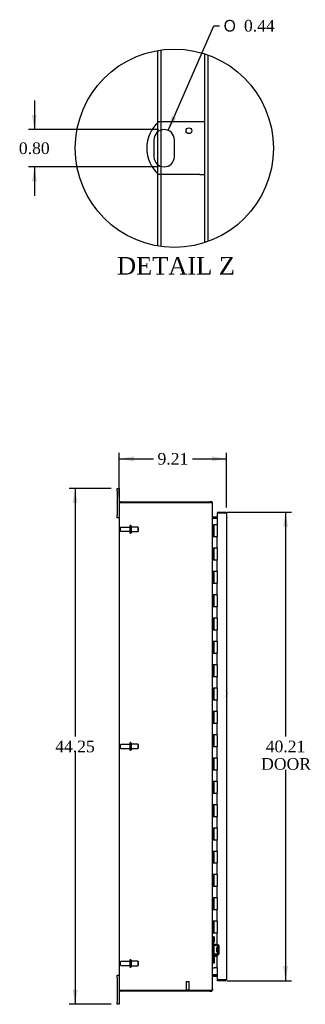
# Model space of a CAD drawing. Header units: inches. Extents: x 20 to 235, y 8 to 159.
# Tile 2 of 9: x 20 to 45, y 51 to 136. Entities that reach past the tile are written whole.
import ezdxf
from ezdxf.enums import TextEntityAlignment as Align

# ---------------------------------------------------------------- set-up
doc = ezdxf.new("R2010")
doc.units = ezdxf.units.IN
doc.header["$MEASUREMENT"] = 0
doc.layers.get('0').update_dxf_attribs({"linetype": 'CONTINUOUS'})
for name, color, linetype in [('COM40153-1', 7, 'CONTINUOUS'), ('COM42780', 7, 'CONTINUOUS'), ('COM48447', 7, 'CONTINUOUS'), ('COM71782-2', 7, 'CONTINUOUS'), ('DEFAULT', 7, 'CONTINUOUS'), ('FET07710', 7, 'CONTINUOUS'), ('HNG10620-38B', 7, 'CONTINUOUS'), ('HNG10620-38C', 7, 'CONTINUOUS'), ('STD21878', 7, 'CONTINUOUS'), ('STD26094', 7, 'CONTINUOUS')]:
    doc.layers.add(name, color=color, linetype=linetype)
doc.styles.add('SEACAD_SOLID_EDGE_ANSI1_SY', font='txt')
doc.styles.add('SEACAD_TIMES_NEW_ROMAN', font='times.ttf')

# ---------------------------------------------------------------- blocks, each defined once
blk = doc.blocks.new('GDIMGGROUP2')
at = {"layer": 'DEFAULT', "linetype": 'Continuous'}
for points in [[(30.057, 98.474), (28.807, 98.265), (30.057, 98.057)], [(36.767, 98.474), (36.767, 98.057), (38.017, 98.265)]]:
    blk.add_hatch(color=136, dxfattribs=at).paths.add_polyline_path(points)
at = {"layer": 'DEFAULT', "color": 136, "linetype": 'Continuous'}
for p, q in [((28.807, 94.976), (28.807, 98.765)), ((28.807, 98.265), (31.735, 98.265)), ((35.089, 98.265), (38.017, 98.265)), ((38.017, 94.079), (38.017, 98.765))]:
    blk.add_line(p, q, dxfattribs=at)
at = {"layer": 'DEFAULT', "color": 136, "linetype": 'Continuous', "style": 'SEACAD_TIMES_NEW_ROMAN'}
blk.add_text('9.21', height=1, dxfattribs=at).set_placement((32.085, 98.765), align=Align.TOP_LEFT)
blk = doc.blocks.new('GDIMGGROUP3')
at = {"layer": 'DEFAULT', "linetype": 'Continuous'}
for points in [[(24.802, 94.459), (25.219, 94.459), (25.011, 95.709)], [(24.802, 52.709), (25.011, 51.459), (25.219, 52.709)]]:
    blk.add_hatch(color=136, dxfattribs=at).paths.add_polyline_path(points)
at = {"layer": 'DEFAULT', "color": 136, "linetype": 'Continuous'}
for p, q in [((28.12, 95.709), (24.511, 95.709)), ((25.011, 95.709), (25.011, 74.434)), ((25.011, 73.084), (25.011, 51.459)), ((28.12, 51.459), (24.511, 51.459))]:
    blk.add_line(p, q, dxfattribs=at)
at = {"layer": 'DEFAULT', "color": 136, "linetype": 'Continuous', "style": 'SEACAD_TIMES_NEW_ROMAN'}
blk.add_text('44.25', height=1, dxfattribs=at).set_placement((23.304, 74.084), align=Align.TOP_LEFT)
blk = doc.blocks.new('GDIMGGROUP12')
at = {"layer": 'DEFAULT', "linetype": 'Continuous'}
for points in [[(43.292, 92.437), (43.084, 93.687), (42.875, 92.437)], [(43.292, 54.732), (42.875, 54.732), (43.084, 53.482)]]:
    blk.add_hatch(color=136, dxfattribs=at).paths.add_polyline_path(points)
at = {"layer": 'DEFAULT', "color": 136, "linetype": 'Continuous'}
for p, q in [((38.08, 93.687), (43.584, 93.687)), ((43.084, 93.687), (43.084, 74.434)), ((43.084, 71.584), (43.084, 53.482)), ((38.08, 53.482), (43.584, 53.482))]:
    blk.add_line(p, q, dxfattribs=at)
at = {"layer": 'DEFAULT', "color": 136, "linetype": 'Continuous', "style": 'SEACAD_TIMES_NEW_ROMAN'}
for s, p in [('40.21', (41.377, 74.084)), ('DOOR', (40.986, 72.584))]:
    blk.add_text(s, height=1, dxfattribs=at).set_placement(p, align=Align.TOP_LEFT)
blk = doc.blocks.new('GDIMGGROUP27')
at = {"layer": 'DEFAULT', "linetype": 'Continuous'}
for points in [[(21.303, 127.762), (21.511, 126.512), (21.72, 127.762)], [(21.303, 122.062), (21.72, 122.062), (21.511, 123.312)]]:
    blk.add_hatch(color=136, dxfattribs=at).paths.add_polyline_path(points)
at = {"layer": 'DEFAULT', "color": 136, "linetype": 'Continuous'}
for p, q in [((21.511, 129.012), (21.511, 126.512)), ((32.159, 126.512), (21.011, 126.512)), ((32.159, 123.312), (21.011, 123.312)), ((21.511, 123.312), (21.511, 120.812))]:
    blk.add_line(p, q, dxfattribs=at)
at = {"layer": 'DEFAULT', "color": 136, "linetype": 'Continuous', "style": 'SEACAD_TIMES_NEW_ROMAN'}
blk.add_text('0.80', height=1, dxfattribs=at).set_placement((20.184, 125.412), align=Align.TOP_LEFT)
blk = doc.blocks.new('GDIMGGROUP28')
at = {"layer": 'DEFAULT', "linetype": 'Continuous'}
blk.add_hatch(color=136, dxfattribs=at).paths.add_polyline_path([(33.316, 127.668), (33.008, 126.439), (33.698, 127.502)])
at = {"layer": 'DEFAULT', "color": 136, "linetype": 'Continuous'}
for p, q in [((33.008, 126.439), (36.921, 135.421)), ((36.921, 135.421), (37.421, 135.421))]:
    blk.add_line(p, q, dxfattribs=at)
for s, style, p in [('O', 'SEACAD_SOLID_EDGE_ANSI1_SY', (37.771, 135.921)), ('0.44', 'SEACAD_TIMES_NEW_ROMAN', (39.511, 135.921))]:
    blk.add_text(s, height=1, dxfattribs=dict(at, style=style)).set_placement(p, align=Align.TOP_LEFT)

msp = doc.modelspace()

# ---------------------------------------------------------------- linework, layer by layer
at = {"color": 7}
msp.add_circle((33.533, 124.912), 8.507, dxfattribs=at)
at = {"layer": 'COM40153-1', "color": 7}
for p, q in [((35.727, 127.162), (32.175, 127.162)), ((36.159, 127.162), (35.727, 127.162)), ((31.785, 125.638), (31.785, 124.186)), ((33.533, 124.186), (33.533, 125.638)), ((35.727, 122.662), (32.175, 122.662)), ((35.727, 122.662), (36.159, 122.662))]:
    msp.add_line(p, q, dxfattribs=at)
msp.add_circle((34.783, 126.414), 0.25, dxfattribs=at)
for centre, radius, start, end in [((34.159, 124.912), 3, 131.40962, 228.59038), ((32.659, 125.638), 0.874, 0, 180), ((32.659, 124.186), 0.874, 180, 0), ((37.307, 78.124), 0.75, 341.20309, 18.79691)]:
    msp.add_arc(centre, radius, start, end, dxfattribs=at)
at = {"layer": 'COM42780', "color": 7}
for p, q in [((36.807, 57.261), (36.849, 57.261)), ((36.849, 56.824), (36.807, 56.824)), ((36.899, 57.261), (36.849, 57.261)), ((36.899, 56.824), (36.849, 56.824)), ((36.899, 57.261), (36.967, 57.261)), ((36.899, 56.824), (36.899, 57.261)), ((36.899, 56.824), (36.967, 56.824)), ((36.902, 57.261), (36.902, 56.824)), ((36.902, 56.639), (36.902, 56.824)), ((36.967, 56.824), (36.967, 57.261)), ((37.237, 56.491), (36.948, 56.496)), ((36.948, 55.796), (37.237, 55.801)), ((37.239, 56.586), (36.949, 56.591)), ((37.189, 55.951), (37.189, 56.341)), ((37.284, 56.341), (37.189, 56.341)), ((37.379, 56.271), (37.189, 56.271)), ((37.379, 56.253), (37.189, 56.253)), ((37.189, 56.04), (37.379, 56.04)), ((37.379, 56.021), (37.189, 56.021)), ((37.189, 55.951), (37.284, 55.951)), ((37.293, 56.574), (37.239, 56.586)), ((37.284, 55.849), (37.284, 56.443)), ((37.379, 55.849), (37.379, 56.443)), ((36.807, 55.468), (36.849, 55.468)), ((36.849, 55.031), (36.807, 55.031)), ((36.849, 55.468), (36.899, 55.468)), ((36.899, 55.031), (36.849, 55.031)), ((36.899, 55.468), (36.967, 55.468)), ((36.899, 55.031), (36.899, 55.468)), ((36.899, 55.031), (36.967, 55.031)), ((36.901, 55.336), (36.902, 55.336)), ((36.901, 55.227), (36.901, 55.336)), ((36.901, 55.306), (36.902, 55.306)), ((36.901, 55.227), (36.902, 55.227)), ((36.901, 55.196), (36.901, 55.227)), ((36.901, 55.221), (36.902, 55.221)), ((36.901, 55.196), (36.902, 55.196)), ((36.901, 55.163), (36.901, 55.196)), ((36.901, 55.163), (36.902, 55.163)), ((36.902, 55.468), (36.902, 55.653)), ((36.902, 55.468), (36.902, 55.031)), ((36.949, 55.701), (37.239, 55.706)), ((36.967, 55.031), (36.967, 55.468)), ((37.239, 55.706), (37.293, 55.718))]:
    msp.add_line(p, q, dxfattribs=at)
for centre, radius, start, end in [((36.95, 56.639), 0.143, 180, 206.90823), ((36.95, 56.639), 0.048, 180, 269), ((36.95, 56.639), 0.143, 206.90823, 269), ((36.95, 55.653), 0.143, 91, 153.09177), ((37.236, 56.443), 0.048, 0, 89), ((37.236, 55.849), 0.048, 271, 0), ((37.236, 56.443), 0.143, 0, 66.66652), ((37.236, 55.849), 0.143, 293.33348, 0), ((36.95, 55.653), 0.143, 153.09177, 180), ((36.95, 55.653), 0.048, 91, 180)]:
    msp.add_arc(centre, radius, start, end, dxfattribs=at)
at = {"layer": 'COM48447', "color": 7}
for p, q in [((32.107, 127.1), (32.107, 133.298)), ((32.395, 127.162), (32.395, 133.342)), ((36.159, 116.821), (36.159, 133.003)), ((36.447, 116.92), (36.447, 132.904)), ((32.107, 126.315), (32.107, 127.1)), ((32.395, 126.471), (32.395, 127.162)), ((32.107, 123.508), (32.107, 126.315)), ((32.395, 123.353), (32.395, 126.471)), ((32.107, 122.723), (32.107, 123.508)), ((32.395, 122.662), (32.395, 123.353)), ((32.107, 116.526), (32.107, 122.723)), ((32.395, 116.482), (32.395, 122.662)), ((28.807, 94.476), (28.807, 52.692)), ((28.813, 94.512), (28.915, 94.512)), ((28.915, 94.512), (28.813, 94.512)), ((28.915, 94.584), (36.581, 94.584)), ((28.915, 94.512), (36.581, 94.512)), ((36.581, 94.512), (28.915, 94.512)), ((36.699, 94.584), (36.581, 94.584)), ((36.699, 94.512), (36.581, 94.512)), ((36.699, 94.512), (36.699, 94.584)), ((36.729, 94.496), (36.735, 94.476)), ((36.735, 94.476), (36.807, 94.476)), ((36.807, 94.407), (36.807, 94.476)), ((36.807, 52.761), (36.807, 94.407)), ((36.833, 93.283), (36.815, 93.22)), ((36.833, 93.184), (36.843, 93.184)), ((36.843, 93.281), (37.222, 93.281)), ((36.843, 93.209), (37.222, 93.209)), ((36.843, 93.184), (37.222, 93.184)), ((36.833, 53.886), (36.815, 53.948)), ((36.843, 53.984), (36.833, 53.984)), ((37.222, 53.984), (36.843, 53.984)), ((36.843, 53.959), (37.222, 53.959)), ((36.843, 53.887), (37.222, 53.887)), ((28.915, 52.656), (28.813, 52.656)), ((28.813, 52.656), (28.915, 52.656)), ((28.915, 52.656), (36.581, 52.656)), ((36.581, 52.656), (28.915, 52.656)), ((36.581, 52.584), (28.915, 52.584)), ((36.581, 52.656), (36.699, 52.656)), ((36.581, 52.584), (36.699, 52.584)), ((36.699, 52.656), (36.699, 52.584)), ((36.735, 52.692), (36.729, 52.673)), ((36.735, 52.692), (36.807, 52.692)), ((36.807, 52.761), (36.807, 52.692))]:
    msp.add_line(p, q, dxfattribs=at)
for centre, radius, start, end in [((28.915, 94.476), 0.108, 160.52878, 180), ((28.915, 94.476), 0.108, 90, 160.52878), ((36.581, 94.262), 0.25, 61.84537, 90), ((36.699, 94.476), 0.108, 32.64311, 90), ((36.699, 94.476), 0.036, 32.64311, 90), ((36.699, 94.476), 0.109, 0.0913, 32.5518), ((36.759, 94.403), 0.0479, 4.85781, 50.20268), ((36.843, 93.317), 0.036, 180.0001, 253.77951), ((36.949, 93.267), 0.142, 183.34421, 215.31064), ((36.843, 93.317), 0.108, 253.77961, 270), ((36.843, 93.317), 0.036, 253.77961, 270), ((36.949, 53.902), 0.142, 144.68935, 176.6558), ((36.843, 53.851), 0.036, 106.22049, 179.9999), ((36.843, 53.851), 0.108, 90, 106.22039), ((36.843, 53.851), 0.036, 90, 106.22039), ((28.915, 52.692), 0.108, 180, 199.47122), ((28.915, 52.692), 0.108, 199.47122, 270), ((36.581, 52.906), 0.25, 270, 298.15463), ((36.654, 52.9), 0.219, 281.9896, 308.4732), ((36.699, 52.692), 0.036, 270, 327.35689), ((36.699, 52.692), 0.108, 270, 327.35689), ((36.759, 52.765), 0.0479, 309.79734, 355.14219), ((36.699, 52.692), 0.109, 327.4482, 359.9087)]:
    msp.add_arc(centre, radius, start, end, dxfattribs=at)
for centre, start_param, end_param in [((28.915, 94.476), 2.801756, 3.141593), ((28.915, 52.692), 3.141593, 3.48143)]:
    msp.add_ellipse(centre, major_axis=(0.108, 0), ratio=0.997813, start_param=start_param, end_param=end_param, dxfattribs=at)
msp.add_open_spline([(36.79, 94.44), (36.789, 94.441), (36.787, 94.443), (36.783, 94.446), (36.779, 94.449), (36.774, 94.452), (36.77, 94.455), (36.765, 94.458), (36.759, 94.46), (36.752, 94.464), (36.741, 94.468), (36.729, 94.473), (36.719, 94.477), (36.709, 94.48), (36.702, 94.482), (36.699, 94.482)], degree=3, knots=[0, 0, 0, 0, 0.058508, 0.117588, 0.177234, 0.23744, 0.298196, 0.359495, 0.421327, 0.483683, 0.609872, 0.738031, 0.824554, 0.911887, 1, 1, 1, 1], dxfattribs=at)
at = {"layer": 'COM71782-2', "color": 7}
for p, q in [((37.909, 93.615), (37.222, 93.615)), ((37.222, 93.615), (37.222, 92.584)), ((37.25, 93.687), (37.25, 93.615)), ((37.25, 93.687), (37.909, 93.687)), ((37.25, 93.615), (37.909, 93.615)), ((38.011, 93.615), (37.909, 93.615)), ((37.909, 93.615), (38.011, 93.615)), ((38.017, 93.579), (38.017, 53.59)), ((37.222, 54.584), (37.222, 53.554)), ((37.222, 53.554), (37.909, 53.554)), ((37.25, 53.482), (37.25, 53.554)), ((37.909, 53.554), (37.25, 53.554)), ((37.909, 53.482), (37.25, 53.482)), ((37.909, 53.554), (38.011, 53.554)), ((38.011, 53.554), (37.909, 53.554))]:
    msp.add_line(p, q, dxfattribs=at)
for centre, start, end in [((37.909, 93.579), 19.47122, 90), ((37.909, 93.579), 0, 19.47122), ((37.909, 53.59), 270, 340.52878), ((37.909, 53.59), 340.52878, 360)]:
    msp.add_arc(centre, 0.108, start, end, dxfattribs=at)
for centre, start_param, end_param in [((37.909, 93.579), 3.141593, 3.48143), ((37.909, 53.59), 2.801756, 3.141593)]:
    msp.add_ellipse(centre, major_axis=(-0.108, 0), ratio=0.997813, start_param=start_param, end_param=end_param, dxfattribs=at)
at = {"layer": 'FET07710', "color": 7}
for p, q in [((28.62, 95.522), (28.62, 95.709)), ((28.62, 95.709), (28.807, 95.709)), ((28.62, 95.522), (28.62, 93.397)), ((28.807, 95.709), (28.807, 95.522)), ((28.807, 95.522), (28.807, 94.476)), ((28.62, 93.209), (28.62, 93.397)), ((28.807, 93.209), (28.62, 93.209)), ((28.62, 53.772), (28.62, 53.959)), ((28.62, 53.959), (28.807, 53.959)), ((28.62, 53.772), (28.62, 51.647)), ((28.807, 52.692), (28.807, 51.647)), ((28.62, 51.459), (28.62, 51.647)), ((28.807, 51.647), (28.807, 51.459)), ((28.807, 51.459), (28.62, 51.459))]:
    msp.add_line(p, q, dxfattribs=at)
at = {"layer": 'HNG10620-38B', "color": 7}
for p, q in [((36.807, 92.584), (36.833, 92.584)), ((36.833, 92.584), (36.851, 92.584)), ((36.851, 92.584), (36.893, 92.584)), ((36.851, 92.584), (36.851, 91.584)), ((36.893, 92.584), (36.893, 91.584)), ((36.851, 91.584), (36.96, 91.584)), ((36.96, 91.584), (37.222, 91.584)), ((37.222, 90.584), (37.222, 91.584)), ((36.96, 90.584), (36.851, 90.584)), ((36.851, 90.584), (36.851, 89.584)), ((36.893, 90.584), (36.893, 89.584)), ((37.222, 90.584), (36.96, 90.584)), ((36.851, 89.584), (36.96, 89.584)), ((36.96, 89.584), (37.222, 89.584)), ((37.222, 88.584), (37.222, 89.584)), ((36.96, 88.584), (36.851, 88.584)), ((36.851, 88.584), (36.851, 87.584)), ((36.893, 88.584), (36.893, 87.584)), ((37.222, 88.584), (36.96, 88.584)), ((36.851, 87.584), (36.96, 87.584)), ((36.96, 87.584), (37.222, 87.584)), ((37.222, 86.584), (37.222, 87.584)), ((36.96, 86.584), (36.851, 86.584)), ((36.851, 86.584), (36.851, 85.584)), ((36.893, 86.584), (36.893, 85.584)), ((37.222, 86.584), (36.96, 86.584)), ((36.851, 85.584), (36.96, 85.584)), ((36.96, 85.584), (37.222, 85.584)), ((37.222, 84.584), (37.222, 85.584)), ((36.96, 84.584), (36.851, 84.584)), ((36.851, 84.584), (36.851, 83.584)), ((36.893, 84.584), (36.893, 83.584)), ((37.222, 84.584), (36.96, 84.584)), ((36.851, 83.584), (36.96, 83.584)), ((36.96, 83.584), (37.222, 83.584)), ((37.222, 82.584), (37.222, 83.584)), ((36.96, 82.584), (36.851, 82.584)), ((36.851, 82.584), (36.851, 81.584)), ((36.893, 82.584), (36.893, 81.584)), ((37.222, 82.584), (36.96, 82.584)), ((36.851, 81.584), (36.96, 81.584)), ((36.96, 81.584), (37.222, 81.584)), ((37.222, 80.584), (37.222, 81.584)), ((36.96, 80.584), (36.851, 80.584)), ((36.851, 80.584), (36.851, 79.584)), ((36.893, 80.584), (36.893, 79.584)), ((37.222, 80.584), (36.96, 80.584)), ((36.851, 79.584), (36.96, 79.584)), ((36.96, 79.584), (37.222, 79.584)), ((37.222, 78.584), (37.222, 79.584)), ((36.96, 78.584), (36.851, 78.584)), ((36.851, 78.584), (36.851, 77.584)), ((36.893, 78.584), (36.893, 77.584)), ((37.222, 78.584), (36.96, 78.584)), ((36.851, 77.584), (36.96, 77.584)), ((36.96, 77.584), (37.222, 77.584)), ((37.222, 76.584), (37.222, 77.584)), ((36.96, 76.584), (36.851, 76.584)), ((36.851, 76.584), (36.851, 75.584)), ((36.893, 76.584), (36.893, 75.584)), ((37.222, 76.584), (36.96, 76.584)), ((36.851, 75.584), (36.96, 75.584)), ((36.96, 75.584), (37.222, 75.584)), ((37.222, 74.584), (37.222, 75.584)), ((36.96, 74.584), (36.851, 74.584)), ((36.851, 74.584), (36.851, 73.584)), ((36.893, 74.584), (36.893, 73.584)), ((37.222, 74.584), (36.96, 74.584)), ((36.851, 73.584), (36.96, 73.584)), ((36.96, 73.584), (37.222, 73.584)), ((37.222, 72.584), (37.222, 73.584)), ((36.96, 72.584), (36.851, 72.584)), ((36.851, 72.584), (36.851, 71.584)), ((36.893, 72.584), (36.893, 71.584)), ((37.222, 72.584), (36.96, 72.584)), ((36.851, 71.584), (36.96, 71.584)), ((36.96, 71.584), (37.222, 71.584)), ((37.222, 70.584), (37.222, 71.584)), ((36.96, 70.584), (36.851, 70.584)), ((36.851, 70.584), (36.851, 69.584)), ((36.893, 70.584), (36.893, 69.584)), ((37.222, 70.584), (36.96, 70.584)), ((36.851, 69.584), (36.96, 69.584)), ((36.96, 69.584), (37.222, 69.584)), ((37.222, 68.584), (37.222, 69.584)), ((36.96, 68.584), (36.851, 68.584)), ((36.851, 68.584), (36.851, 67.584)), ((36.893, 68.584), (36.893, 67.584)), ((37.222, 68.584), (36.96, 68.584)), ((36.851, 67.584), (36.96, 67.584)), ((36.96, 67.584), (37.222, 67.584)), ((37.222, 66.584), (37.222, 67.584)), ((36.96, 66.584), (36.851, 66.584)), ((36.851, 66.584), (36.851, 65.584)), ((36.893, 66.584), (36.893, 65.584)), ((37.222, 66.584), (36.96, 66.584)), ((36.851, 65.584), (36.96, 65.584)), ((36.96, 65.584), (37.222, 65.584)), ((37.222, 64.584), (37.222, 65.584)), ((36.96, 64.584), (36.851, 64.584)), ((36.851, 64.584), (36.851, 63.584)), ((36.893, 64.584), (36.893, 63.584)), ((37.222, 64.584), (36.96, 64.584)), ((36.851, 63.584), (36.96, 63.584)), ((36.96, 63.584), (37.222, 63.584)), ((37.222, 62.584), (37.222, 63.584)), ((36.96, 62.584), (36.851, 62.584)), ((36.851, 62.584), (36.851, 61.584)), ((36.893, 62.584), (36.893, 61.584)), ((37.222, 62.584), (36.96, 62.584)), ((36.851, 61.584), (36.96, 61.584)), ((36.96, 61.584), (37.222, 61.584)), ((37.222, 60.584), (37.222, 61.584)), ((36.96, 60.584), (36.851, 60.584)), ((36.851, 60.584), (36.851, 59.584)), ((36.893, 60.584), (36.893, 59.584)), ((37.222, 60.584), (36.96, 60.584)), ((36.851, 59.584), (36.96, 59.584)), ((36.96, 59.584), (37.222, 59.584)), ((37.222, 58.584), (37.222, 59.584)), ((36.96, 58.584), (36.851, 58.584)), ((36.851, 58.584), (36.851, 57.584)), ((36.893, 58.584), (36.893, 57.584)), ((37.222, 58.584), (36.96, 58.584)), ((36.851, 57.584), (36.96, 57.584)), ((36.96, 57.584), (37.222, 57.584)), ((37.222, 56.584), (37.222, 57.584)), ((36.96, 56.584), (36.851, 56.584)), ((36.851, 56.584), (36.851, 55.584)), ((36.893, 56.584), (36.893, 55.584)), ((37.222, 56.584), (36.96, 56.584)), ((36.851, 55.584), (36.96, 55.584)), ((36.96, 55.584), (37.222, 55.584)), ((37.222, 54.584), (37.222, 55.584)), ((36.807, 54.584), (36.833, 54.584)), ((36.833, 54.584), (36.96, 54.584)), ((37.222, 54.584), (36.96, 54.584))]:
    msp.add_line(p, q, dxfattribs=at)
at = {"layer": 'HNG10620-38C', "color": 7}
for p, q in [((37.222, 92.584), (36.915, 92.584)), ((36.915, 92.584), (36.915, 91.584)), ((37.222, 92.584), (37.222, 91.584)), ((36.96, 91.584), (37.222, 91.584)), ((37.222, 90.584), (37.222, 91.584)), ((36.915, 90.584), (36.915, 89.584)), ((37.222, 90.584), (36.96, 90.584)), ((37.222, 90.584), (37.222, 89.584)), ((36.96, 89.584), (37.222, 89.584)), ((37.222, 88.584), (37.222, 89.584)), ((36.915, 88.584), (36.915, 87.584)), ((37.222, 88.584), (36.96, 88.584)), ((37.222, 88.584), (37.222, 87.584)), ((36.96, 87.584), (37.222, 87.584)), ((37.222, 86.584), (37.222, 87.584)), ((36.915, 86.584), (36.915, 85.584)), ((37.222, 86.584), (36.96, 86.584)), ((37.222, 86.584), (37.222, 85.584)), ((36.96, 85.584), (37.222, 85.584)), ((37.222, 84.584), (37.222, 85.584)), ((36.915, 84.584), (36.915, 83.584)), ((37.222, 84.584), (36.96, 84.584)), ((37.222, 84.584), (37.222, 83.584)), ((36.96, 83.584), (37.222, 83.584)), ((37.222, 82.584), (37.222, 83.584)), ((36.915, 82.584), (36.915, 81.584)), ((37.222, 82.584), (36.96, 82.584)), ((37.222, 82.584), (37.222, 81.584)), ((36.96, 81.584), (37.222, 81.584)), ((37.222, 80.584), (37.222, 81.584)), ((36.915, 80.584), (36.915, 79.584)), ((37.222, 80.584), (36.96, 80.584)), ((37.222, 80.584), (37.222, 79.584)), ((36.96, 79.584), (37.222, 79.584)), ((37.222, 78.584), (37.222, 79.584)), ((36.915, 78.584), (36.915, 77.584)), ((37.222, 78.584), (36.96, 78.584)), ((37.222, 78.584), (37.222, 77.584)), ((36.96, 77.584), (37.222, 77.584)), ((37.222, 76.584), (37.222, 77.584)), ((36.915, 76.584), (36.915, 75.584)), ((37.222, 76.584), (36.96, 76.584)), ((37.222, 76.584), (37.222, 75.584)), ((36.96, 75.584), (37.222, 75.584)), ((37.222, 74.584), (37.222, 75.584)), ((36.915, 74.584), (36.915, 73.584)), ((37.222, 74.584), (36.96, 74.584)), ((37.222, 74.584), (37.222, 73.584)), ((36.96, 73.584), (37.222, 73.584)), ((37.222, 72.584), (37.222, 73.584)), ((36.915, 72.584), (36.915, 71.584)), ((37.222, 72.584), (36.96, 72.584)), ((37.222, 72.584), (37.222, 71.584)), ((36.96, 71.584), (37.222, 71.584)), ((37.222, 70.584), (37.222, 71.584)), ((36.915, 70.584), (36.915, 69.584)), ((37.222, 70.584), (36.96, 70.584)), ((37.222, 70.584), (37.222, 69.584)), ((36.96, 69.584), (37.222, 69.584)), ((37.222, 68.584), (37.222, 69.584)), ((36.915, 68.584), (36.915, 67.584)), ((37.222, 68.584), (36.96, 68.584)), ((37.222, 68.584), (37.222, 67.584)), ((36.96, 67.584), (37.222, 67.584)), ((37.222, 66.584), (37.222, 67.584)), ((36.915, 66.584), (36.915, 65.584)), ((37.222, 66.584), (36.96, 66.584)), ((37.222, 66.584), (37.222, 65.584)), ((36.96, 65.584), (37.222, 65.584)), ((37.222, 64.584), (37.222, 65.584)), ((36.915, 64.584), (36.915, 63.584)), ((37.222, 64.584), (36.96, 64.584)), ((37.222, 64.584), (37.222, 63.584)), ((36.96, 63.584), (37.222, 63.584)), ((37.222, 62.584), (37.222, 63.584)), ((36.915, 62.584), (36.915, 61.584)), ((37.222, 62.584), (36.96, 62.584)), ((37.222, 62.584), (37.222, 61.584)), ((36.96, 61.584), (37.222, 61.584)), ((37.222, 60.584), (37.222, 61.584)), ((36.915, 60.584), (36.915, 59.584)), ((37.222, 60.584), (36.96, 60.584)), ((37.222, 60.584), (37.222, 59.584)), ((36.96, 59.584), (37.222, 59.584)), ((37.222, 58.584), (37.222, 59.584)), ((36.915, 58.584), (36.915, 57.584)), ((37.222, 58.584), (36.96, 58.584)), ((37.222, 58.584), (37.222, 57.584)), ((36.96, 57.584), (37.222, 57.584)), ((37.222, 56.584), (37.222, 57.584)), ((36.915, 56.584), (36.915, 55.584)), ((37.222, 56.584), (36.96, 56.584)), ((37.222, 56.584), (37.222, 55.584)), ((36.96, 55.584), (37.222, 55.584)), ((37.222, 54.584), (37.222, 55.584))]:
    msp.add_line(p, q, dxfattribs=at)
at = {"layer": 'STD21878', "color": 7}
for p, q in [((34.55, 53.406), (34.8, 53.406)), ((34.55, 53.406), (34.55, 52.687)), ((34.8, 52.687), (34.8, 53.406)), ((34.535, 52.687), (34.816, 52.687)), ((34.535, 52.687), (34.535, 52.656)), ((34.535, 52.656), (34.535, 52.656)), ((34.816, 52.656), (34.816, 52.687)), ((34.816, 52.656), (34.816, 52.656))]:
    msp.add_line(p, q, dxfattribs=at)
at = {"layer": 'STD26094', "color": 7}
for p, q in [((28.879, 92.314), (28.879, 92.104)), ((29.716, 92.374), (28.939, 92.374)), ((29.716, 92.504), (29.716, 91.914)), ((29.786, 92.534), (29.746, 92.534)), ((29.816, 92.504), (29.816, 91.914)), ((30.404, 92.397), (29.816, 92.397)), ((30.404, 92.397), (30.404, 92.022)), ((30.441, 92.359), (30.404, 92.397)), ((30.441, 92.059), (30.441, 92.359)), ((28.939, 92.044), (29.716, 92.044)), ((29.746, 91.884), (29.786, 91.884)), ((29.816, 92.022), (30.404, 92.022)), ((30.404, 92.022), (30.441, 92.059)), ((28.879, 73.689), (28.879, 73.479)), ((29.716, 73.749), (28.939, 73.749)), ((29.716, 73.879), (29.716, 73.289)), ((29.786, 73.909), (29.746, 73.909)), ((29.816, 73.879), (29.816, 73.289)), ((30.404, 73.772), (29.816, 73.772)), ((30.404, 73.772), (30.404, 73.397)), ((30.441, 73.734), (30.404, 73.772)), ((30.441, 73.434), (30.441, 73.734)), ((28.939, 73.419), (29.716, 73.419)), ((29.746, 73.259), (29.786, 73.259)), ((29.816, 73.397), (30.404, 73.397)), ((30.404, 73.397), (30.441, 73.434)), ((28.879, 55.064), (28.879, 54.854)), ((29.716, 55.124), (28.939, 55.124)), ((29.716, 55.254), (29.716, 54.664)), ((29.786, 55.284), (29.746, 55.284)), ((29.816, 55.254), (29.816, 54.664)), ((30.404, 55.147), (29.816, 55.147)), ((30.404, 55.147), (30.404, 54.772)), ((30.441, 55.109), (30.404, 55.147)), ((30.441, 54.809), (30.441, 55.109)), ((28.939, 54.794), (29.716, 54.794)), ((29.746, 54.634), (29.786, 54.634)), ((29.816, 54.772), (30.404, 54.772)), ((30.404, 54.772), (30.441, 54.809))]:
    msp.add_line(p, q, dxfattribs=at)
for centre, radius, start, end in [((28.939, 92.314), 0.06, 90, 180), ((28.939, 92.104), 0.06, 180, 270), ((29.746, 92.504), 0.03, 90, 180), ((29.786, 92.504), 0.03, 0, 90), ((29.746, 91.914), 0.03, 180, 270), ((29.786, 91.914), 0.03, 270, 0), ((28.939, 73.689), 0.06, 90, 180), ((29.746, 73.879), 0.03, 90, 180), ((29.786, 73.879), 0.03, 0, 90), ((28.939, 73.479), 0.06, 180, 270), ((29.746, 73.289), 0.03, 180, 270), ((29.786, 73.289), 0.03, 270, 0), ((28.939, 55.064), 0.06, 90, 180), ((29.746, 55.254), 0.03, 90, 180), ((29.786, 55.254), 0.03, 0, 90), ((28.939, 54.854), 0.06, 180, 270), ((29.746, 54.664), 0.03, 180, 270), ((29.786, 54.664), 0.03, 270, 0)]:
    msp.add_arc(centre, radius, start, end, dxfattribs=at)

# ---------------------------------------------------------------- block references
at = {"layer": 'DEFAULT', "color": 7}
for name in ['GDIMGGROUP28', 'GDIMGGROUP27', 'GDIMGGROUP2', 'GDIMGGROUP3', 'GDIMGGROUP12']:
    msp.add_blockref(name, (0, 0), dxfattribs=at)

# ---------------------------------------------------------------- texts
at = {"layer": 'DEFAULT', "color": 7, "style": 'SEACAD_TIMES_NEW_ROMAN'}
msp.add_text('DETAIL Z', height=1.5, dxfattribs=at).set_placement((28.61, 115.575), align=Align.TOP_LEFT)

doc.saveas('drawing.dxf')
